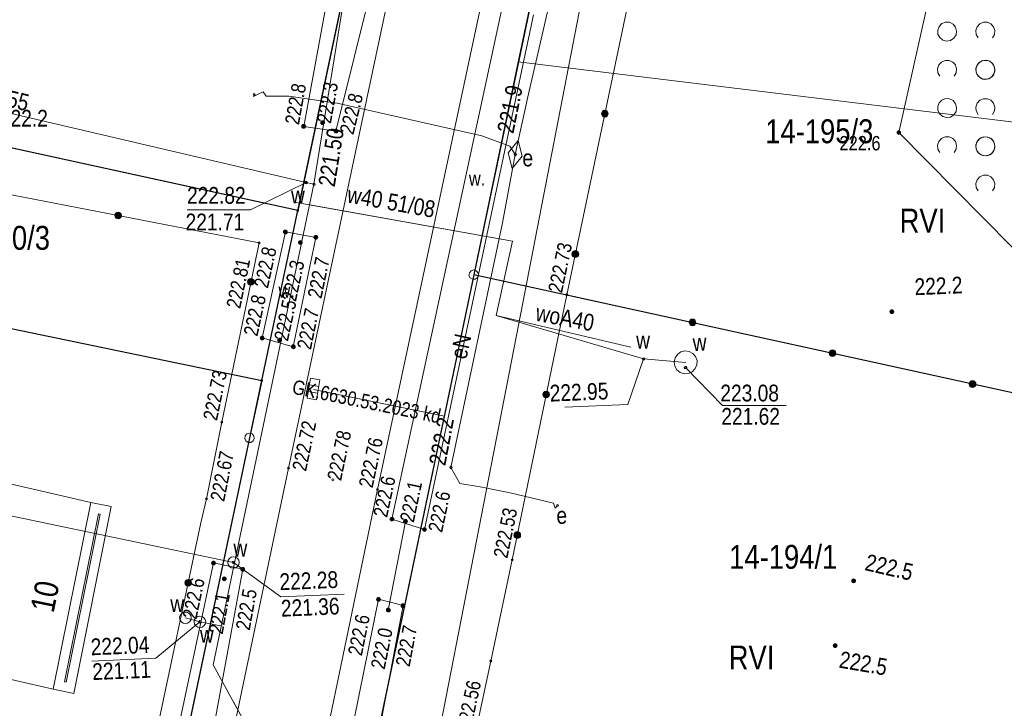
# Model space of a CAD drawing. Header units: metres. Extents: x 0 to 6601798, y -2700 to 5691112.
# Tile 39 of 60: x 6600167 to 6600219, y 5689884 to 5689920. Entities that reach past the tile are written whole.
import ezdxf
from ezdxf.enums import TextEntityAlignment as Align

# ---------------------------------------------------------------- set-up
doc = ezdxf.new("R2010")
doc.units = ezdxf.units.M
doc.header["$MEASUREMENT"] = 0
for name, color, linetype, lineweight in [('AS__Nowe_granice', 150, 'Continuous', 30), ('EBTPO_L_12', 7, 'Continuous', 5), ('EGBB_L_0', 7, 'Continuous', 5), ('Kontury', 7, 'Continuous', 5), ('Numery_dzialek', 150, 'Continuous', 5), ('OTK_E_T_4', 7, 'Continuous', 5), ('OTK_L_0', 7, 'Continuous', 5), ('OTK_L_5', 7, 'Continuous', 5), ('OTK_L_8', 7, 'Continuous', 5), ('OTO_L_0', 7, 'Continuous', 5), ('OTO_L_1', 7, 'Continuous', 5), ('OTO_L_2', 7, 'Continuous', 5), ('OTR_T_0', 7, 'Continuous', 5), ('OTR_T_1', 7, 'Continuous', 5), ('OTZ_L_1', 7, 'Continuous', 5), ('P_SUK_T_1', 7, 'Continuous', 5), ('P_SUKP_E_T_0', 7, 'Continuous', 5), ('P_SUKP_L_0', 7, 'Continuous', 5), ('podzial_uzytki', 7, 'Continuous', 5), ('Punkty', 7, 'Continuous', 5), ('UEEOA_T_0', 7, 'Continuous', 5), ('UEEOA_T_3', 7, 'Continuous', 5), ('UEEOA_T_7', 7, 'Continuous', 5), ('UEEOA_T_9', 7, 'Continuous', 5), ('UEEOC_T_0', 7, 'Continuous', 5), ('UEEOC_T_3', 7, 'Continuous', 5), ('UEEOO_T_0', 7, 'Continuous', 5), ('UEEPB_L_0', 7, 'Continuous', 5), ('UEEPB_L_1', 7, 'Continuous', 5), ('UEEPON_L_0', 7, 'Continuous', 5), ('UTTPOM_L_1', 7, 'Continuous', 5), ('UWWOA_T_0', 7, 'Continuous', 5), ('UWWOA_T_2', 7, 'Continuous', 5), ('UWWOA_T_7', 7, 'Continuous', 5), ('UWWOA_T_8', 7, 'Continuous', 5), ('UWWOC_T_0', 7, 'Continuous', 5), ('UWWOC_T_2', 7, 'Continuous', 5), ('UWWOO_T_0', 7, 'Continuous', 5), ('UWWPA_L_0', 7, 'Continuous', 5), ('UWWPB_L_0', 7, 'Continuous', 5), ('UWWPM_L_0', 7, 'Continuous', 5), ('UWWPM_L_1', 7, 'Continuous', 5), ('UWWPM_L_2', 7, 'Continuous', 5), ('Uzytki', 7, 'Continuous', 5), ('WODA_L_0', 7, 'Continuous', 5), ('WODA_T_0', 7, 'Continuous', 5), ('WWRPP_T_0', 7, 'Continuous', 5)]:
    doc.layers.add(name, color=color, linetype=linetype, lineweight=lineweight)
doc.styles.add('STYL_ARIAL', font='ARIALN.TTF')

# ---------------------------------------------------------------- blocks, each defined once
blk = doc.blocks.new('GRT')
at = {"color": 7, "flags": 128}
blk.add_lwpolyline([(0, 2.5), (1.352, 2.103), (2.274, 1.039), (2.475, -0.356), (1.889, -1.637), (0.704, -2.399), (-0.704, -2.399), (-1.889, -1.637), (-2.475, -0.356), (-2.274, 1.039), (-1.352, 2.103), (0, 2.5)], dxfattribs=at)
blk = doc.blocks.new('GRO')
at = {"color": 7, "flags": 128}
blk.add_lwpolyline([(0, 0.45), (0.318, 0.318), (0.45, 0), (0.318, -0.318), (0, -0.45), (-0.318, -0.318), (-0.45, 0), (-0.318, 0.318), (0, 0.45)], dxfattribs=at)
blk = doc.blocks.new('801')
at = {"color": 0}
for radius in [1, 0.9, 0.8, 0.7, 0.6, 0.5, 0.4, 0.3, 0.2, 0.1]:
    blk.add_circle((0, 0), radius, dxfattribs=at)
blk = doc.blocks.new('403')
at = {"color": 0}
blk.add_circle((0, 0), 0.5, dxfattribs=at)
blk = doc.blocks.new('509')
at = {"color": 0}
for p, q in [((-5, -2.5), (-5, 2.5)), ((-5, 2.5), (5.5, 2.5)), ((-1.5, 2.5), (-1.5, -2.5)), ((2, 2.5), (2, -2.5)), ((5.5, 2.5), (5.5, -2.5)), ((5.5, -2.5), (-5, -2.5))]:
    blk.add_line(p, q, dxfattribs=at)
blk = doc.blocks.new('625')
at = {"color": 0}
blk.add_circle((0, 0), 0.5, dxfattribs=at)
blk = doc.blocks.new('MUF')
at = {"color": 7, "flags": 128}
for points in [[(-7.5, 0), (0, 3.75)], [(0, -3.75), (-7.5, 0)], [(0, 3.75), (7.5, 0)], [(7.5, 0), (0, -3.75)]]:
    blk.add_lwpolyline(points, dxfattribs=at)
blk = doc.blocks.new('UGE')
at = {"color": 7, "flags": 128}
blk.add_lwpolyline([(0, 0.625), (0.442, 0.442), (0.625, 0), (0.442, -0.442), (0, -0.625), (-0.442, -0.442), (-0.625, 0), (-0.442, 0.442), (0, 0.625)], dxfattribs=at)
blk = doc.blocks.new('506')
at = {"color": 0}
blk.add_circle((0, 0), 3, dxfattribs=at)
blk = doc.blocks.new('621')
at = {"color": 0}
blk.add_circle((0, 0), 0.5, dxfattribs=at)
blk = doc.blocks.new('UGW')
at = {"color": 7, "flags": 128}
blk.add_lwpolyline([(0, 0.625), (0.442, 0.442), (0.625, 0), (0.442, -0.442), (0, -0.625), (-0.442, -0.442), (-0.625, 0), (-0.442, 0.442), (0, 0.625)], dxfattribs=at)
blk = doc.blocks.new('2_OTZK')
at = {"color": 7, "flags": 128}
for points in [[(-6.464, 6.464), (-8.208, 5.332), (-10.262, 5.007), (-12.27, 5.545), (-13.886, 6.853), (-14.83, 8.706), (-14.938, 10.782), (-14.193, 12.723), (-12.723, 14.193), (-10.782, 14.938), (-8.706, 14.83), (-6.853, 13.886), (-5.545, 12.27), (-5.007, 10.262), (-5.332, 8.208), (-6.464, 6.464)], [(6.25, 6.693), (5.232, 8.495), (5.031, 10.555), (5.682, 12.52), (7.072, 14.054), (8.965, 14.892), (11.035, 14.892), (12.928, 14.054), (14.318, 12.52), (14.969, 10.555), (14.768, 8.495), (13.75, 6.693)], [(-13.756, -13.3), (-14.771, -11.497), (-14.968, -9.439), (-14.316, -7.476), (-12.925, -5.945), (-11.034, -5.108), (-8.966, -5.108), (-7.075, -5.945), (-5.684, -7.476), (-5.032, -9.439), (-5.229, -11.497), (-6.244, -13.3)], [(6.464, -6.464), (8.208, -5.332), (10.262, -5.007), (12.27, -5.545), (13.886, -6.853), (14.83, -8.706), (14.938, -10.782), (14.193, -12.723), (12.723, -14.193), (10.782, -14.938), (8.706, -14.83), (6.853, -13.886), (5.545, -12.27), (5.007, -10.262), (5.332, -8.208), (6.464, -6.464)]]:
    blk.add_lwpolyline(points, dxfattribs=at)

msp = doc.modelspace()

# ---------------------------------------------------------------- linework, layer by layer
at = {"layer": 'AS__Nowe_granice', "linetype": 'Continuous', "flags": 128}
for points in [[(6600195.59, 5689929.28), (6600190.82, 5689906.58)], [(6600185.13, 5689926.57), (6600181.62, 5689909.94)], [(6600181.62, 5689909.94), (6600148.24, 5689917.214)], [(6600179.74, 5689901.05), (6600181.62, 5689909.94)], [(6600146.291, 5689907.993), (6600179.74, 5689901.05)], [(6600190.82, 5689906.58), (6600184.67, 5689877.21)], [(6600224.232, 5689899.252), (6600190.82, 5689906.58)], [(6600179.74, 5689901.05), (6600179.1, 5689898.05)], [(6600179.1, 5689898.05), (6600174.24, 5689874.99)]]:
    msp.add_lwpolyline(points, dxfattribs=at)
at = {"layer": 'EBTPO_L_12', "color": 7, "linetype": 'Continuous', "flags": 128}
for points in [[(6600168.835, 5689884.907), (6600170.799, 5689894.669)], [(6600171.869, 5689894.453), (6600169.905, 5689884.692)], [(6600170.799, 5689894.669), (6600171.869, 5689894.453)], [(6600169.419, 5689885.302), (6600171.194, 5689894.085)], [(6600171.285, 5689894.059), (6600169.511, 5689885.276)], [(6600171.194, 5689894.085), (6600171.285, 5689894.059)], [(6600169.511, 5689885.276), (6600169.419, 5689885.302)], [(6600169.905, 5689884.692), (6600168.835, 5689884.907)]]:
    msp.add_lwpolyline(points, dxfattribs=at)
at = {"layer": 'EGBB_L_0', "color": 7, "linetype": 'Continuous', "flags": 128}
for points in [[(6600161.207, 5689896.879), (6600170.799, 5689894.669)], [(6600170.799, 5689894.669), (6600168.835, 5689884.907)], [(6600168.835, 5689884.907), (6600158.97, 5689887.177)]]:
    msp.add_lwpolyline(points, dxfattribs=at)
at = {"layer": 'Kontury', "color": 3, "linetype": 'Continuous', "flags": 128}
for points in [[(6600195.58, 5689929.28), (6600193.15, 5689917.71)], [(6600183.41, 5689918.41), (6600185.13, 5689926.56)], [(6600181.17, 5689907.85), (6600183.41, 5689918.41)], [(6600193.15, 5689917.71), (6600190.82, 5689906.58)], [(6600227.232, 5689913.556), (6600193.15, 5689917.71)], [(6600179.73, 5689901.05), (6600181.17, 5689907.85)], [(6600190.82, 5689906.58), (6600183.75, 5689872.82)], [(6600179.1, 5689898.05), (6600179.73, 5689901.05)], [(6600174.2, 5689874.85), (6600179.1, 5689898.05)]]:
    msp.add_lwpolyline(points, dxfattribs=at)
at = {"layer": 'OTK_L_0', "color": 7, "linetype": 'Continuous', "flags": 128}
for points in [[(6600181.136, 5689896.463), (6600186.453, 5689921.554)], [(6600191.306, 5689921.151), (6600185.785, 5689895.345)], [(6600176.577, 5689874.689), (6600181.136, 5689896.463)], [(6600185.785, 5689895.345), (6600181.313, 5689873.777)]]:
    msp.add_lwpolyline(points, dxfattribs=at)
at = {"layer": 'OTK_L_5', "color": 7, "linetype": 'Continuous', "flags": 128}
for points in [[(6600181.934, 5689914.337), (6600183.422, 5689922.421)], [(6600185.524, 5689921.801), (6600183.618, 5689914.089)], [(6600192.318, 5689920.632), (6600186.544, 5689893.796)], [(6600188.25, 5689893.262), (6600193.952, 5689920.163)], [(6600183.618, 5689914.089), (6600181.934, 5689914.337)], [(6600180.975, 5689908.816), (6600179.763, 5689903.272)], [(6600182.569, 5689908.53), (6600180.975, 5689908.816)], [(6600181.387, 5689902.813), (6600182.569, 5689908.53)], [(6600179.763, 5689903.272), (6600181.387, 5689902.813)], [(6600186.544, 5689893.796), (6600188.25, 5689893.262)], [(6600177.217, 5689891.511), (6600173.8, 5689875.454)], [(6600178.745, 5689891.18), (6600177.217, 5689891.511)], [(6600175.782, 5689875.061), (6600178.745, 5689891.18)], [(6600183.284, 5689876.988), (6600185.844, 5689889.61)], [(6600187.124, 5689889.278), (6600184.77, 5689876.853)], [(6600185.844, 5689889.61), (6600187.124, 5689889.278)]]:
    msp.add_lwpolyline(points, dxfattribs=at)
at = {"layer": 'OTK_L_8', "color": 7, "linetype": 'Continuous', "flags": 128}
msp.add_lwpolyline([(6600187.257, 5689893.684), (6600186.355, 5689889.047)], dxfattribs=at)
at = {"layer": 'OTO_L_0', "color": 7, "linetype": 'Continuous', "flags": 128}
for points in [[(6600200.759, 5689929.679), (6600195.689, 5689905.536)], [(6600179.597, 5689908.251), (6600160.07, 5689912.02)], [(6600177.652, 5689898.863), (6600179.597, 5689908.251)], [(6600195.689, 5689905.536), (6600192.833, 5689891.668)], [(6600224.232, 5689899.248), (6600195.689, 5689905.536)], [(6600172.739, 5689875.574), (6600176.561, 5689893.613)], [(6600191.719, 5689886.383), (6600189.55, 5689876.308)]]:
    msp.add_lwpolyline(points, dxfattribs=at)
at = {"layer": 'OTO_L_0', "color": 7, "linetype": 'Continuous'}
for centre, radius in [((6600197.676, 5689914.999), 0.175), ((6600197.676, 5689914.999), 0.158), ((6600197.676, 5689914.999), 0.14), ((6600197.676, 5689914.999), 0.122), ((6600197.676, 5689914.999), 0.105), ((6600197.676, 5689914.999), 0.0875), ((6600197.676, 5689914.999), 0.07), ((6600197.676, 5689914.999), 0.0525), ((6600197.676, 5689914.999), 0.035), ((6600172.233, 5689909.672), 0.175), ((6600172.233, 5689909.672), 0.158), ((6600172.233, 5689909.672), 0.14), ((6600172.233, 5689909.672), 0.122), ((6600172.233, 5689909.672), 0.105), ((6600172.233, 5689909.672), 0.0875), ((6600172.233, 5689909.672), 0.07), ((6600172.233, 5689909.672), 0.0525), ((6600172.233, 5689909.672), 0.035), ((6600196.135, 5689907.659), 0.175), ((6600196.135, 5689907.659), 0.158), ((6600196.135, 5689907.659), 0.14), ((6600196.135, 5689907.659), 0.122), ((6600196.135, 5689907.659), 0.105), ((6600196.135, 5689907.659), 0.0875), ((6600196.135, 5689907.659), 0.07), ((6600196.135, 5689907.659), 0.0525), ((6600196.135, 5689907.659), 0.035), ((6600179.174, 5689906.207), 0.175), ((6600179.174, 5689906.207), 0.158), ((6600179.174, 5689906.207), 0.14), ((6600179.174, 5689906.207), 0.122), ((6600179.174, 5689906.207), 0.105), ((6600179.174, 5689906.207), 0.0875), ((6600179.174, 5689906.207), 0.07), ((6600179.174, 5689906.207), 0.0525), ((6600179.174, 5689906.207), 0.035), ((6600202.259, 5689904.089), 0.175), ((6600202.259, 5689904.089), 0.158), ((6600202.259, 5689904.089), 0.14), ((6600202.259, 5689904.089), 0.122), ((6600202.259, 5689904.089), 0.105), ((6600202.259, 5689904.089), 0.0875), ((6600202.259, 5689904.089), 0.07), ((6600202.259, 5689904.089), 0.0525), ((6600202.259, 5689904.089), 0.035), ((6600209.583, 5689902.475), 0.175), ((6600209.583, 5689902.475), 0.158), ((6600209.583, 5689902.475), 0.14), ((6600209.583, 5689902.475), 0.122), ((6600209.583, 5689902.475), 0.105), ((6600209.583, 5689902.475), 0.0875), ((6600209.583, 5689902.475), 0.07), ((6600209.583, 5689902.475), 0.0525), ((6600209.583, 5689902.475), 0.035), ((6600216.907, 5689900.862), 0.175), ((6600216.907, 5689900.862), 0.158), ((6600216.907, 5689900.862), 0.14), ((6600216.907, 5689900.862), 0.122), ((6600216.907, 5689900.862), 0.105), ((6600216.907, 5689900.862), 0.0875), ((6600216.907, 5689900.862), 0.07), ((6600216.907, 5689900.862), 0.0525), ((6600216.907, 5689900.862), 0.035), ((6600194.614, 5689900.315), 0.175), ((6600194.614, 5689900.315), 0.158), ((6600194.614, 5689900.315), 0.14), ((6600194.614, 5689900.315), 0.122), ((6600194.614, 5689900.315), 0.105), ((6600194.614, 5689900.315), 0.0875), ((6600194.614, 5689900.315), 0.07), ((6600194.614, 5689900.315), 0.0525), ((6600194.614, 5689900.315), 0.035), ((6600193.101, 5689892.969), 0.175), ((6600193.101, 5689892.969), 0.158), ((6600193.101, 5689892.969), 0.14), ((6600193.101, 5689892.969), 0.122), ((6600193.101, 5689892.969), 0.105), ((6600193.101, 5689892.969), 0.0875), ((6600193.101, 5689892.969), 0.07), ((6600193.101, 5689892.969), 0.0525), ((6600193.101, 5689892.969), 0.035), ((6600175.895, 5689890.468), 0.175), ((6600175.895, 5689890.468), 0.158), ((6600175.895, 5689890.468), 0.14), ((6600175.895, 5689890.468), 0.122), ((6600175.895, 5689890.468), 0.105), ((6600175.895, 5689890.468), 0.0875), ((6600175.895, 5689890.468), 0.07), ((6600175.895, 5689890.468), 0.0525), ((6600175.895, 5689890.468), 0.035)]:
    msp.add_circle(centre, radius, dxfattribs=at)
at = {"layer": 'OTO_L_1', "color": 7, "linetype": 'Continuous', "flags": 128}
for points in [[(6600176.853, 5689894.868), (6600177.652, 5689898.863)], [(6600192.833, 5689891.668), (6600191.719, 5689886.383)]]:
    msp.add_lwpolyline(points, dxfattribs=at)
at = {"layer": 'OTO_L_2', "color": 7, "linetype": 'Continuous', "flags": 128}
msp.add_lwpolyline([(6600176.561, 5689893.613), (6600176.853, 5689894.868)], dxfattribs=at)
at = {"layer": 'OTZ_L_1', "color": 7, "linetype": 'Continuous', "flags": 128}
for points in [[(6600213.051, 5689914.018), (6600215.214, 5689923.696)], [(6600224.827, 5689902.088), (6600213.051, 5689914.018)]]:
    msp.add_lwpolyline(points, dxfattribs=at)
at = {"layer": 'P_SUKP_L_0', "color": 30, "linetype": 'Continuous', "flags": 128}
msp.add_lwpolyline([(6600182.44, 5689900.58), (6600189.3, 5689899.19)], dxfattribs=at)
at = {"layer": 'UEEPB_L_0', "color": 1, "linetype": 'Continuous', "flags": 128}
msp.add_lwpolyline([(6600191.155, 5689895.492), (6600192.72, 5689895.177)], dxfattribs=at)
at = {"layer": 'UEEPB_L_1', "color": 1, "linetype": 'Continuous', "flags": 128}
for points in [[(6600181.162, 5689915.911), (6600183.68, 5689915.546)], [(6600183.68, 5689915.546), (6600191.249, 5689913.832)], [(6600191.249, 5689913.832), (6600192.714, 5689913.293)]]:
    msp.add_lwpolyline(points, dxfattribs=at)
at = {"layer": 'UEEPON_L_0', "color": 1, "linetype": 'Continuous', "flags": 128}
for points in [[(6600193.656, 5689915.884), (6600194.985, 5689921.694)], [(6600179.301, 5689915.903), (6600179.546, 5689916.014)], [(6600179.347, 5689916.005), (6600179.301, 5689915.903)], [(6600179.546, 5689916.014), (6600179.812, 5689916.135)], [(6600179.812, 5689916.135), (6600179.971, 5689915.911)], [(6600179.971, 5689915.911), (6600181.162, 5689915.911)], [(6600181.162, 5689915.911), (6600183.68, 5689915.546)], [(6600183.68, 5689915.546), (6600191.249, 5689913.832)], [(6600192.992, 5689912.864), (6600193.656, 5689915.884)], [(6600191.249, 5689913.832), (6600192.714, 5689913.293)], [(6600192.714, 5689913.293), (6600192.992, 5689912.864)], [(6600192.992, 5689912.864), (6600192.33, 5689909.293)], [(6600192.33, 5689909.293), (6600189.632, 5689896.499)], [(6600189.632, 5689896.499), (6600190.087, 5689895.657)], [(6600190.087, 5689895.657), (6600191.155, 5689895.492)], [(6600191.155, 5689895.492), (6600192.72, 5689895.177)], [(6600192.72, 5689895.177), (6600194.995, 5689894.632)], [(6600194.995, 5689894.632), (6600195.076, 5689894.375)], [(6600195.076, 5689894.375), (6600195.21, 5689894.521)]]:
    msp.add_lwpolyline(points, dxfattribs=at)
at = {"layer": 'UTTPOM_L_1', "color": 30, "linetype": 'Continuous', "flags": 128}
for points in [[(6600198.508, 5689931.57), (6600193.066, 5689903.409)], [(6600193.066, 5689903.409), (6600186.621, 5689870.398)]]:
    msp.add_lwpolyline(points, dxfattribs=at)
at = {"layer": 'UWWOA_T_2', "color": 161, "linetype": 'Continuous', "flags": 128}
for points in [[(6600201.896, 5689901.727), (6600203.827, 5689899.742)], [(6600203.827, 5689899.742), (6600207.15, 5689899.742)]]:
    msp.add_lwpolyline(points, dxfattribs=at)
at = {"layer": 'UWWOC_T_2', "color": 161, "linetype": 'Continuous', "flags": 128}
for points in [[(6600182.06, 5689911.4), (6600179.157, 5689909.969)], [(6600175.834, 5689909.969), (6600179.157, 5689909.969)], [(6600199.705, 5689902.176), (6600198.881, 5689899.787)], [(6600195.594, 5689899.65), (6600198.881, 5689899.787)], [(6600178.258, 5689891.538), (6600180.729, 5689889.733)], [(6600180.729, 5689889.733), (6600184.048, 5689889.872)], [(6600176.506, 5689888.432), (6600174.202, 5689886.524)], [(6600170.85, 5689886.383), (6600174.202, 5689886.524)]]:
    msp.add_lwpolyline(points, dxfattribs=at)
at = {"layer": 'UWWPA_L_0', "color": 7, "linetype": 'Continuous', "flags": 128}
msp.add_lwpolyline([(6600201.45, 5689901.606), (6600201.339, 5689901.797), (6600201.304, 5689902.014), (6600201.351, 5689902.23), (6600201.472, 5689902.414), (6600201.652, 5689902.542), (6600201.865, 5689902.596), (6600202.084, 5689902.57), (6600202.279, 5689902.466), (6600202.423, 5689902.299), (6600202.497, 5689902.092), (6600202.491, 5689901.871), (6600202.405, 5689901.668), (6600202.252, 5689901.509), (6600202.052, 5689901.416), (6600201.832, 5689901.402), (6600201.622, 5689901.468), (6600201.45, 5689901.606)], dxfattribs=at)
at = {"layer": 'UWWPB_L_0', "color": 161, "linetype": 'Continuous', "flags": 128}
for points in [[(6600182.244, 5689910.234), (6600192.841, 5689908.334)], [(6600178.253, 5689884.241), (6600182.026, 5689877.333)]]:
    msp.add_lwpolyline(points, dxfattribs=at)
at = {"layer": 'UWWPM_L_0', "color": 161, "linetype": 'Continuous', "flags": 128}
for points in [[(6600182.06, 5689911.4), (6600164.39, 5689915.53)], [(6600182.15, 5689911.38), (6600182.06, 5689911.4)], [(6600182.47, 5689911.31), (6600182.15, 5689911.38)]]:
    msp.add_lwpolyline(points, dxfattribs=at)
at = {"layer": 'UWWPM_L_1', "color": 161, "linetype": 'Continuous', "flags": 128}
for points in [[(6600182.47, 5689911.31), (6600185.426, 5689929.601)], [(6600177.201, 5689886.179), (6600182.47, 5689911.31)], [(6600178.258, 5689891.538), (6600160.696, 5689895.207)], [(6600175.746, 5689888.64), (6600176.506, 5689888.432)], [(6600176.506, 5689888.432), (6600177.606, 5689888.218)], [(6600186.514, 5689869.113), (6600177.201, 5689886.179)]]:
    msp.add_lwpolyline(points, dxfattribs=at)
at = {"layer": 'UWWPM_L_2', "color": 161, "linetype": 'Continuous', "flags": 128}
for points in [[(6600192.841, 5689908.334), (6600182.244, 5689910.234)], [(6600192.002, 5689904.445), (6600192.841, 5689908.334)], [(6600199.705, 5689902.176), (6600192.002, 5689904.445)], [(6600201.904, 5689901.998), (6600199.705, 5689902.176)]]:
    msp.add_lwpolyline(points, dxfattribs=at)
at = {"layer": 'Uzytki', "color": 3, "linetype": 'Continuous', "flags": 128}
for points in [[(6600193.15, 5689917.71), (6600195.59, 5689929.28)], [(6600185.13, 5689926.57), (6600181.62, 5689909.94)], [(6600190.82, 5689906.58), (6600193.15, 5689917.71)], [(6600179.94, 5689910.31), (6600148.241, 5689917.217)], [(6600179.74, 5689901.05), (6600181.62, 5689909.94)], [(6600183.75, 5689872.82), (6600190.82, 5689906.58)], [(6600179.1, 5689898.05), (6600179.74, 5689901.05)], [(6600174.2, 5689874.85), (6600179.1, 5689898.05)]]:
    msp.add_lwpolyline(points, dxfattribs=at)
at = {"layer": 'WODA_L_0', "color": 161, "linetype": 'Continuous', "flags": 128}
for points in [[(6600181.544, 5689910.362), (6600192.841, 5689908.334)], [(6600192.841, 5689908.334), (6600192.002, 5689904.445)], [(6600192.002, 5689904.445), (6600199.028, 5689902.788)]]:
    msp.add_lwpolyline(points, dxfattribs=at)

# ---------------------------------------------------------------- block references
at = {"layer": 'OTR_T_0', "color": 7, "linetype": 'Continuous', "xscale": 0.1, "yscale": 0.1, "zscale": 0.1, "rotation": 0.0008399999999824}
for p in [(6600179.597, 5689908.251), (6600195.689, 5689905.536), (6600177.652, 5689898.863), (6600181.136, 5689896.463), (6600183.455, 5689895.861), (6600185.785, 5689895.345), (6600176.853, 5689894.868), (6600192.833, 5689891.668), (6600191.719, 5689886.383)]:
    msp.add_blockref('403', p, dxfattribs=at)
at = {"layer": 'OTR_T_1', "color": 7, "linetype": 'Continuous', "xscale": 0.1, "yscale": 0.1, "zscale": 0.1, "rotation": 0.0008399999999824}
for p in [(6600181.934, 5689914.337), (6600182.92, 5689914.532), (6600183.618, 5689914.089), (6600213.051, 5689914.018), (6600180.975, 5689908.816), (6600181.756, 5689908.264), (6600182.569, 5689908.53), (6600179.763, 5689903.272), (6600180.678, 5689903.163), (6600181.387, 5689902.813), (6600186.544, 5689893.796), (6600187.257, 5689893.684), (6600188.25, 5689893.262), (6600177.217, 5689891.511), (6600178.745, 5689891.18), (6600177.784, 5689890.676), (6600185.844, 5689889.61), (6600187.124, 5689889.278), (6600186.355, 5689889.047)]:
    msp.add_blockref('801', p, dxfattribs=at)
at = {"layer": 'OTZ_L_1', "color": 7, "linetype": 'Continuous', "xscale": 0.1, "yscale": 0.1, "zscale": 0.1}
for p in [(6600218.574, 5689920.292), (6600216.574, 5689918.292), (6600218.574, 5689916.292), (6600216.574, 5689914.292), (6600218.574, 5689912.292)]:
    msp.add_blockref('2_OTZK', p, dxfattribs=at)
at = {"layer": 'P_SUK_T_1', "color": 7, "linetype": 'Continuous', "xscale": 0.1, "yscale": 0.1, "zscale": 0.1, "rotation": 80.11669}
msp.add_blockref('509', (6600182.44, 5689900.58), dxfattribs=at)
at = {"layer": 'Punkty', "color": 7, "linetype": 'Continuous', "xscale": 0.1, "yscale": 0.1, "zscale": 0.1}
for name, p in [('GRO', (6600181.62, 5689909.94)), ('GRT', (6600190.82, 5689906.58)), ('GRO', (6600179.74, 5689901.05)), ('GRT', (6600179.1, 5689898.05))]:
    msp.add_blockref(name, p, dxfattribs=at)
at = {"layer": 'UEEOA_T_7', "color": 1, "linetype": 'Continuous', "xscale": 0.1, "yscale": 0.1, "zscale": 0.1}
for rotation in [257.66485, 257.67058]:
    msp.add_blockref('MUF', (6600192.992, 5689912.864), dxfattribs=dict(at, rotation=rotation))
at = {"layer": 'UEEOA_T_9', "color": 7, "linetype": 'Continuous', "xscale": 0.1, "yscale": 0.1, "zscale": 0.1}
for p, rotation in [((6600179.347, 5689916.005), 76.06671999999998), ((6600179.347, 5689916.005), 76.06671999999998), ((6600179.347, 5689916.005), 258.70848), ((6600179.347, 5689916.005), 2.400689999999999), ((6600195.21, 5689894.521), 2.400689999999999)]:
    msp.add_blockref('625', p, dxfattribs=dict(at, rotation=rotation))
at = {"layer": 'UEEOC_T_0', "color": 1, "linetype": 'Continuous', "xscale": 0.1, "yscale": 0.1, "zscale": 0.1, "rotation": 2.400689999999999}
for p in [(6600192.992, 5689912.864), (6600192.992, 5689912.864), (6600189.632, 5689896.499)]:
    msp.add_blockref('UGE', p, dxfattribs=at)
at = {"layer": 'UEEOC_T_3', "color": 1, "linetype": 'Continuous', "xscale": 0.1, "yscale": 0.1, "zscale": 0.1, "rotation": 2.400689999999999}
msp.add_blockref('UGE', (6600192.992, 5689912.864), dxfattribs=at)
at = {"layer": 'UWWOA_T_7', "color": 7, "linetype": 'Continuous', "xscale": 0.1, "yscale": 0.1, "zscale": 0.1}
for p, rotation in [((6600182.06, 5689911.4), 346.89157), ((6600199.705, 5689902.176), 344.67422), ((6600201.896, 5689901.727), 2.400689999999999)]:
    msp.add_blockref('621', p, dxfattribs=dict(at, rotation=rotation))
at = {"layer": 'UWWOA_T_8', "color": 7, "linetype": 'Continuous', "xscale": 0.1, "yscale": 0.1, "zscale": 0.1}
for p, rotation in [((6600178.258, 5689891.538), 346.37018), ((6600175.746, 5689888.64), 347.02908), ((6600176.506, 5689888.432), 349.0229699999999)]:
    msp.add_blockref('506', p, dxfattribs=dict(at, rotation=rotation))
at = {"layer": 'UWWOC_T_0', "color": 161, "linetype": 'Continuous', "xscale": 0.1, "yscale": 0.1, "zscale": 0.1}
msp.add_blockref('UGW', (6600182.47, 5689911.31), dxfattribs=at)
at = {"layer": 'UWWOC_T_0', "color": 161, "linetype": 'Continuous', "xscale": 0.1, "yscale": 0.1, "zscale": 0.1, "rotation": 2.400689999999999}
msp.add_blockref('UGW', (6600201.896, 5689901.727), dxfattribs=at)
at = {"layer": 'UWWOC_T_2', "color": 161, "linetype": 'Continuous', "xscale": 0.1, "yscale": 0.1, "zscale": 0.1}
for p, rotation in [((6600182.06, 5689911.4), 270.00063), ((6600199.705, 5689902.176), 272.39559), ((6600178.258, 5689891.538), 272.39559), ((6600176.506, 5689888.432), 272.39559)]:
    msp.add_blockref('UGE', p, dxfattribs=dict(at, rotation=rotation))
at = {"layer": 'WWRPP_T_0', "color": 7, "linetype": 'Continuous', "xscale": 0.1, "yscale": 0.1, "zscale": 0.1, "rotation": 2.400689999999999}
for p in [(6600212.684, 5689904.651), (6600210.69, 5689890.576), (6600209.721, 5689887.182)]:
    msp.add_blockref('801', p, dxfattribs=at)

# ---------------------------------------------------------------- texts
at = {"layer": 'Numery_dzialek', "linetype": 'Continuous', "style": 'STYL_ARIAL'}
for s, p in [('14-195/3', (6600206.066, 5689913.08)), ('14-140/3', (6600163.014, 5689907.508)), ('14-194/1', (6600204.179, 5689890.829))]:
    msp.add_text(s, height=1.25, dxfattribs=at).set_placement(p, align=Align.BOTTOM_LEFT)
at = {"layer": 'OTK_E_T_4', "color": 7, "linetype": 'Continuous', "style": 'STYL_ARIAL'}
for p in [(6600190.997, 5689911.615), (6600181.042, 5689905.752)]:
    msp.add_text('w.', height=0.75, dxfattribs=at).set_placement(p, align=Align.MIDDLE_CENTER)
at = {"layer": 'OTR_T_0', "color": 7, "linetype": 'Continuous', "style": 'STYL_ARIAL'}
for s, rotation, p in [('222.73', 78.1, (6600195.654, 5689905.543)), ('222.73', 78.3, (6600177.617, 5689898.87)), ('222.76', 77.9, (6600185.751, 5689895.352)), ('222.53', 78.4, (6600192.798, 5689891.675))]:
    msp.add_text(s, height=0.75, rotation=rotation, dxfattribs=at).set_placement(p, align=Align.BOTTOM_LEFT)
for s, rotation, p in [('222.81', 78.3, (6600179.364, 5689907.299)), ('222.56', 77.9, (6600191.434, 5689885.224))]:
    msp.add_text(s, height=0.75, rotation=rotation, dxfattribs=at).set_placement(p, align=Align.BOTTOM_RIGHT)
for s, rotation, p in [('222.72', 78, (6600181.319, 5689896.424)), ('222.67', 78.7, (6600177.037, 5689894.831))]:
    msp.add_text(s, height=0.75, rotation=rotation, dxfattribs=at).set_placement(p, align=Align.TOP_LEFT)
msp.add_text('222.78', height=0.75, rotation=78, dxfattribs=at).set_placement((6600183.516, 5689895.848), align=Align.MIDDLE_LEFT)
at = {"layer": 'OTR_T_1', "color": 7, "linetype": 'Continuous', "style": 'STYL_ARIAL'}
for s, rotation, p in [('222.3', 79.6, (6600182.981, 5689914.521)), ('222.5', 77.7, (6600180.739, 5689903.15)), ('222.1', 78, (6600187.318, 5689893.671))]:
    msp.add_text(s, height=0.75, rotation=rotation, dxfattribs=at).set_placement(p, align=Align.MIDDLE_LEFT)
for s, rotation, p in [('222.8', 79.6, (6600181.899, 5689914.343)), ('222.8', 77.7, (6600179.729, 5689903.28)), ('222.6', 77.9, (6600186.51, 5689893.803))]:
    msp.add_text(s, height=0.75, rotation=rotation, dxfattribs=at).set_placement(p, align=Align.BOTTOM_LEFT)
for s, rotation, p in [('222.8', 76.1, (6600183.8, 5689914.044)), ('222.7', 78.3, (6600181.571, 5689902.775)), ('222.6', 78, (6600188.433, 5689893.223))]:
    msp.add_text(s, height=0.75, rotation=rotation, dxfattribs=at).set_placement(p, align=Align.TOP_LEFT)
msp.add_text('222.6', height=0.75, dxfattribs=at).set_placement((6600212.094, 5689913.831), align=Align.TOP_RIGHT)
for s, rotation, p in [('222.8', 77.7, (6600180.737, 5689907.889)), ('222.6', 78, (6600176.984, 5689890.583)), ('222.6', 78.5, (6600185.619, 5689888.679))]:
    msp.add_text(s, height=0.75, rotation=rotation, dxfattribs=at).set_placement(p, align=Align.BOTTOM_RIGHT)
for s, rotation, p in [('222.3', 77.7, (6600181.613, 5689907.316)), ('222.1', 79.6, (6600177.711, 5689889.934)), ('222.0', 78.5, (6600186.225, 5689888.097))]:
    msp.add_text(s, height=0.75, rotation=rotation, dxfattribs=at).set_placement(p, align=Align.MIDDLE_RIGHT)
for s, rotation, p in [('222.7', 78.3, (6600182.559, 5689907.555)), ('222.5', 79.6, (6600178.757, 5689890.205)), ('222.7', 79.3, (6600187.131, 5689888.303))]:
    msp.add_text(s, height=0.75, rotation=rotation, dxfattribs=at).set_placement(p, align=Align.TOP_RIGHT)
at = {"layer": 'OTZ_L_1', "color": 7, "linetype": 'Continuous', "style": 'STYL_ARIAL'}
msp.add_text('10', height=1.25, rotation=78.6256, dxfattribs=at).set_placement((6600169.22, 5689888.783), align=Align.BOTTOM_LEFT)
at = {"layer": 'P_SUKP_E_T_0', "color": 30, "linetype": 'Continuous', "style": 'STYL_ARIAL'}
msp.add_text('GK.6630.53.2023 kd', height=0.75, rotation=348.5456, dxfattribs=at).set_placement((6600185.222, 5689899.952), align=Align.MIDDLE_CENTER)
at = {"layer": 'podzial_uzytki', "color": 3, "linetype": 'Continuous', "style": 'STYL_ARIAL'}
for p in [(6600213.092, 5689908.408), (6600204.156, 5689885.567)]:
    msp.add_text('RVI', height=1.25, dxfattribs=at).set_placement(p, align=Align.BOTTOM_LEFT)
at = {"layer": 'UEEOA_T_0', "color": 1, "linetype": 'Continuous', "style": 'STYL_ARIAL'}
for p in [(6600193.923, 5689911.986), (6600193.928, 5689911.983)]:
    msp.add_text('e', height=0.875, dxfattribs=at).set_placement(p, align=Align.BOTTOM_RIGHT)
at = {"layer": 'UEEOA_T_3', "color": 7, "linetype": 'Continuous', "style": 'STYL_ARIAL'}
for p in [(6600195.124, 5689894.418), (6600195.125, 5689894.421)]:
    msp.add_text('e', height=0.875, rotation=2.4002, dxfattribs=at).set_placement(p, align=Align.TOP_LEFT)
at = {"layer": 'UEEOC_T_0', "color": 1, "linetype": 'Continuous', "style": 'STYL_ARIAL'}
for s, rotation, p in [('221.9', 78.5294, (6600193.15, 5689913.871)), ('222.2', 79.3477, (6600189.591, 5689896.506)), ('222.2', 79.344, (6600189.591, 5689896.506))]:
    msp.add_text(s, height=0.875, rotation=rotation, dxfattribs=at).set_placement(p, align=Align.BOTTOM_LEFT)
at = {"layer": 'UEEOO_T_0', "color": 1, "linetype": 'Continuous', "style": 'STYL_ARIAL'}
for rotation in [77.7717, 77.7725]:
    msp.add_text('eN', height=0.875, rotation=rotation, dxfattribs=at).set_placement((6600190.691, 5689902.059), align=Align.BOTTOM_LEFT)
at = {"layer": 'UWWOA_T_0', "color": 7, "linetype": 'Continuous', "style": 'STYL_ARIAL'}
msp.add_text('w', height=0.875, rotation=2.4004, dxfattribs=at).set_placement((6600203.023, 5689902.35), align=Align.BOTTOM_RIGHT)
at = {"layer": 'UWWOA_T_2', "color": 7, "linetype": 'Continuous', "style": 'STYL_ARIAL'}
msp.add_text('w', height=0.875, dxfattribs=at).set_placement((6600181.992, 5689911.181), align=Align.TOP_RIGHT)
for p in [(6600200.039, 5689902.456), (6600175.678, 5689888.681)]:
    msp.add_text('w', height=0.875, dxfattribs=at).set_placement(p, align=Align.BOTTOM_RIGHT)
for s, p in [('223.08', (6600203.717, 5689900.831)), ('221.62', (6600203.769, 5689899.612)), ('w', (6600176.506, 5689888.213))]:
    msp.add_text(s, height=0.875, dxfattribs=at).set_placement(p, align=Align.TOP_LEFT)
msp.add_text('w', height=0.875, dxfattribs=at).set_placement((6600178.258, 5689891.579), align=Align.BOTTOM_LEFT)
at = {"layer": 'UWWOC_T_0', "color": 161, "linetype": 'Continuous', "style": 'STYL_ARIAL'}
msp.add_text('221.55', height=0.875, rotation=346.8445, dxfattribs=at).set_placement((6600164.399, 5689915.57), align=Align.BOTTOM_LEFT)
msp.add_text('221.50', height=0.875, rotation=80.8198, dxfattribs=at).set_placement((6600182.686, 5689911.275), align=Align.TOP_LEFT)
at = {"layer": 'UWWOC_T_2', "color": 161, "linetype": 'Continuous', "style": 'STYL_ARIAL'}
for s, p in [('222.82', (6600175.832, 5689911.166)), ('221.71', (6600175.754, 5689909.774))]:
    msp.add_text(s, height=0.875, dxfattribs=at).set_placement(p, align=Align.TOP_LEFT)
msp.add_text('222.95', height=0.875, rotation=2.4002, dxfattribs=at).set_placement((6600197.889, 5689899.809), align=Align.BOTTOM_RIGHT)
for s, rotation, p in [('222.28', 2.3998, (6600180.648, 5689890.959)), ('221.36', 2.3998, (6600180.722, 5689889.572)), ('222.04', 2.3995, (6600170.777, 5689887.554)), ('221.11', 2.3995, (6600170.857, 5689886.259))]:
    msp.add_text(s, height=0.875, rotation=rotation, dxfattribs=at).set_placement(p, align=Align.TOP_LEFT)
at = {"layer": 'UWWOO_T_0', "color": 161, "linetype": 'Continuous', "style": 'STYL_ARIAL'}
msp.add_text('woA40', height=0.875, rotation=349.4247, dxfattribs=at).set_placement((6600193.962, 5689903.922), align=Align.BOTTOM_LEFT)
at = {"layer": 'WODA_T_0', "color": 161, "linetype": 'Continuous', "style": 'STYL_ARIAL'}
msp.add_text('w40 51/08', height=0.875, rotation=349.9241, dxfattribs=at).set_placement((6600184.113, 5689910.105), align=Align.BOTTOM_LEFT)
at = {"layer": 'WWRPP_T_0', "color": 7, "linetype": 'Continuous', "style": 'STYL_ARIAL'}
msp.add_text('222.2', height=0.875, dxfattribs=at).set_placement((6600166.045, 5689914.061), align=Align.BOTTOM_LEFT)
for s, rotation, p in [('222.2', 2.4011, (6600213.901, 5689905.244)), ('222.5', 346.982, (6600211.168, 5689890.886)), ('222.5', 350.2618, (6600209.838, 5689885.786))]:
    msp.add_text(s, height=0.875, rotation=rotation, dxfattribs=at).set_placement(p, align=Align.BOTTOM_LEFT)

doc.saveas('drawing.dxf')
